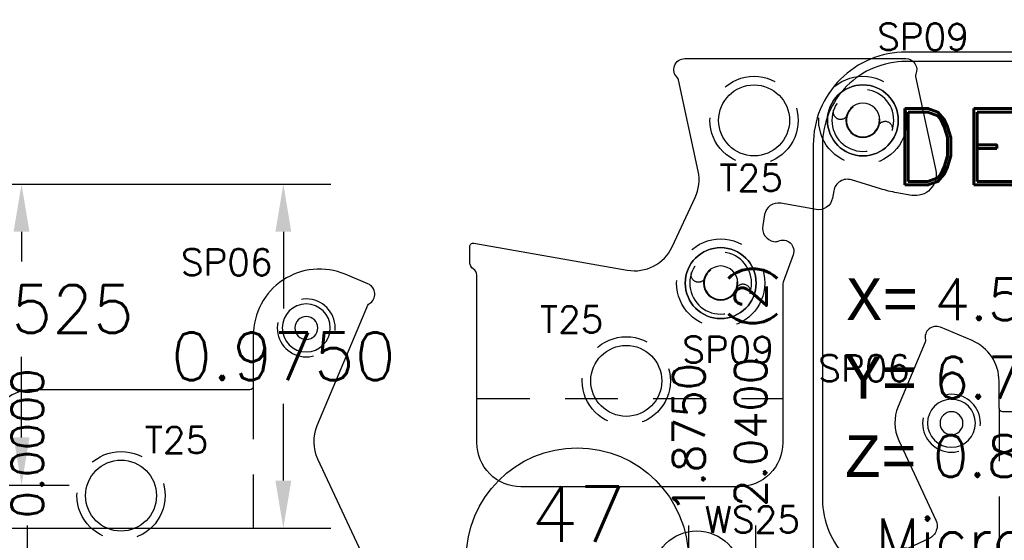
# Model space of a CAD drawing. Header units: inches. Extents: x -77 to 299, y -110 to 144.
# Tile 26 of 256: x -4.12 to -1.32, y -40.64 to -39.17. Entities that reach past the tile are written whole.
import ezdxf
from ezdxf.enums import TextEntityAlignment as Align

# ---------------------------------------------------------------- set-up
doc = ezdxf.new("R2010")
doc.units = ezdxf.units.IN
doc.header["$MEASUREMENT"] = 0
doc.linetypes.add('HIDDEN', pattern=[0.225, 0.15, -0.075])
doc.layers.get('DEFPOINTS').update_dxf_attribs({"color": 8})
for name, color, linetype in [('SVD-M-BA', 74, 'Continuous'), ('SVD-M-D', 42, 'Continuous'), ('SVD-M-M', 233, 'Continuous'), ('SVE-M-D2', 42, 'Continuous'), ('SVE-M-H', 4, 'HIDDEN'), ('SVE-M-S', 8, 'Continuous'), ('SVF-M-d', 42, 'Continuous')]:
    doc.layers.add(name, color=color, linetype=linetype)
doc.styles.add('DIEMAKER', font='SIMPLEX.shx')
doc.styles.add('MONOTXT', font='MONOTXT')
doc.styles.add('R', font='ROMAND.SHX')
doc.styles.get("Standard").update_dxf_attribs({"font": 'txt.shx'})
doc.dimstyles.get("Standard").update_dxf_attribs({"dimtxt": 0.18, "dimasz": 0.18, "dimexe": 0.18, "dimexo": 0.0625, "dimgap": 0.09, "dimtad": 0, "dimtih": 1, "dimtoh": 1, "dimdec": 4, "dimzin": 0, "dimdsep": 46, "dimtxsty": 'Standard', "dimcen": 0.09, "dimadec": 0, "dimazin": 0, "dimtfac": 1, "dimtdec": 4, "dimtofl": 0, "dimtmove": 0, "dimatfit": 3, "dimfxl": 0, "dimtolj": 1, "dimtzin": 0, "dimarcsym": 0})
doc.dimstyles.new('STANDARD$0', dxfattribs={"dimtxt": 0.156, "dimasz": 0.18, "dimexe": 0.18, "dimexo": 0.0625, "dimgap": 0.07, "dimtad": 0, "dimtih": 1, "dimtoh": 1, "dimdec": 4, "dimzin": 4, "dimdsep": 46, "dimtxsty": 'Standard', "dimcen": 0.09, "dimclrd": 2, "dimclre": 2, "dimclrt": 2, "dimadec": 4, "dimazin": 0, "dimtfac": 1, "dimtdec": 4, "dimtofl": 0, "dimtmove": 0, "dimatfit": 3, "dimfxl": 0, "dimtolj": 1, "dimtzin": 0, "dimarcsym": 0})

# ---------------------------------------------------------------- blocks, each defined once
blk = doc.blocks.new('*D516')
at = {"layer": 'DEFPOINTS', "color": 0}
for p in [(-5.109, -39.6333), (-5.2315, -40.6083), (-3.3682, -40.6083)]:
    blk.add_point(p, dxfattribs=at)
at = {"layer": 'SVD-M-D', "color": 0, "lineweight": -2}
for p, q in [((-5.0621, -39.6333), (-3.2332, -39.6333)), ((-3.3682, -39.7683), (-3.3682, -39.9858)), ((-3.3682, -40.4733), (-3.3682, -40.2558)), ((-5.1846, -40.6083), (-3.2332, -40.6083))]:
    blk.add_line(p, q, dxfattribs=at)
at = {"layer": 'SVD-M-D', "color": 0}
for points in [[(-3.3907, -39.7683), (-3.3457, -39.7683), (-3.3682, -39.6333)], [(-3.3907, -40.4733), (-3.3457, -40.4733), (-3.3682, -40.6083)]]:
    blk.add_solid(points, dxfattribs=at)
at = {"layer": 'SVD-M-D', "color": 0, "insert": (-3.3682, -40.1208), "char_height": 0.135, "attachment_point": 5}
blk.add_mtext('\\A1;0.9750', dxfattribs=at)
blk = doc.blocks.new('*D517')
at = {"layer": 'DEFPOINTS', "color": 0}
for p in [(-5.109, -39.6333), (-5.109, -40.4858), (-4.1103, -40.4858)]:
    blk.add_point(p, dxfattribs=at)
at = {"layer": 'SVD-M-D', "color": 0, "lineweight": -2}
for p, q in [((-5.0621, -39.6333), (-3.9753, -39.6333)), ((-4.1103, -39.7683), (-4.1103, -39.8522)), ((-4.1103, -40.3508), (-4.1103, -40.1222)), ((-5.0621, -40.4858), (-3.9753, -40.4858))]:
    blk.add_line(p, q, dxfattribs=at)
at = {"layer": 'SVD-M-D', "color": 0}
for points in [[(-4.1328, -39.7683), (-4.0878, -39.7683), (-4.1103, -39.6333)], [(-4.1328, -40.3508), (-4.0878, -40.3508), (-4.1103, -40.4858)]]:
    blk.add_solid(points, dxfattribs=at)
at = {"layer": 'SVD-M-D', "color": 0, "insert": (-4.1103, -39.9872), "char_height": 0.135, "attachment_point": 5}
blk.add_mtext('\\A1;0.8525', dxfattribs=at)
blk = doc.blocks.new('*D972')
at = {"layer": 'DEFPOINTS', "color": 0}
for p in [(3.7812, -40.6002), (-4.0938, -40.8002), (3.7812, -40.8002)]:
    blk.add_point(p, dxfattribs=at)
at = {"layer": 'SVF-M-d', "color": 0, "lineweight": -2}
blk.add_line((3.7812, -40.7689), (3.7812, -40.6002), dxfattribs=at)
at = {"layer": 'SVF-M-d', "color": 0, "insert": (3.7812, -40.3377), "char_height": 0.09, "attachment_point": 5, "rotation": 90}
blk.add_mtext('\\A1;7.8750', dxfattribs=at)
blk = doc.blocks.new('*D1458')
at = {"layer": 'DEFPOINTS', "color": 0}
for p in [(-4.0938, -40.6002), (-4.0938, -40.8002), (-4.0938, -40.8002)]:
    blk.add_point(p, dxfattribs=at)
at = {"layer": 'SVF-M-d', "color": 0, "lineweight": -2}
blk.add_line((-4.0938, -40.7689), (-4.0938, -40.6002), dxfattribs=at)
at = {"layer": 'SVF-M-d', "color": 0, "insert": (-4.0938, -40.3677), "char_height": 0.09, "attachment_point": 5, "rotation": 90}
blk.add_mtext('\\A1;0.0000', dxfattribs=at)
blk = doc.blocks.new('*D1459')
at = {"layer": 'DEFPOINTS', "color": 0}
for p in [(-2.2188, -40.6002), (-4.0938, -40.8002), (-2.2188, -42.2377)]:
    blk.add_point(p, dxfattribs=at)
at = {"layer": 'SVF-M-d', "color": 0, "lineweight": -2}
blk.add_line((-2.2188, -42.2064), (-2.2188, -40.6002), dxfattribs=at)
at = {"layer": 'SVF-M-d', "color": 0, "insert": (-2.2188, -40.3527), "char_height": 0.09, "attachment_point": 5, "rotation": 90}
blk.add_mtext('\\A1;1.8750', dxfattribs=at)
blk = doc.blocks.new('*D1460')
at = {"layer": 'DEFPOINTS', "color": 0}
for p in [(-2.0288, -40.6002), (-4.0938, -40.8002), (-2.0538, -42.6752)]:
    blk.add_point(p, dxfattribs=at)
at = {"layer": 'SVF-M-d', "color": 0, "lineweight": -2}
for p, q in [((-2.0288, -40.7802), (-2.0288, -40.6002)), ((-2.0538, -40.9602), (-2.0288, -40.7802)), ((-2.0538, -42.6439), (-2.0538, -40.9602))]:
    blk.add_line(p, q, dxfattribs=at)
at = {"layer": 'SVF-M-d', "color": 0, "insert": (-2.0288, -40.2027), "char_height": 0.09, "attachment_point": 5, "rotation": 90}
blk.add_mtext('\\A1;2.0400 (2)', dxfattribs=at)
blk = doc.blocks.new('*D1462')
at = {"layer": 'DEFPOINTS', "color": 0}
for p in [(2.0937, -40.6002), (-4.0938, -40.8002), (2.0937, -42.2844)]:
    blk.add_point(p, dxfattribs=at)
at = {"layer": 'SVF-M-d', "color": 0, "lineweight": -2}
blk.add_line((2.0937, -42.2531), (2.0937, -40.6002), dxfattribs=at)
at = {"layer": 'SVF-M-d', "color": 0, "insert": (2.0937, -40.3452), "char_height": 0.09, "attachment_point": 5, "rotation": 90}
blk.add_mtext('\\A1;6.1875', dxfattribs=at)
blk = doc.blocks.new('DMDBSPLT')
blk.add_line((0.4831, 0), (-0.4831, 0))
blk.add_circle((0, 0), 0.5)
at = {"flags": 1}
for tag, p in [('H/T', (4.3481, 0.1)), ('XDIM', (0.8518, 0.1)), ('YDIM', (2.7624, 0.1)), ('MATL', (0.5618, -0.3997)), ('ZDIM', (2.1539, -0.4)), ('DE#1', (0, -0.9)), ('DE#2', (0, -1.3)), ('DE#3', (0, -1.7))]:
    blk.add_attdef(tag, p, '', height=0.25, dxfattribs=at)
for tag, p in [('DET#', (0.0048, 0.077)), ('SHT#', (0.0007, -0.3175))]:
    blk.add_attdef(tag, text='', height=0.25).set_placement(p, align=Align.CENTER)
blk.add_attdef('QTY#', text='', height=0.25, dxfattribs=at).set_placement((4.2967, -0.4), align=Align.RIGHT)
blk = doc.blocks.new('DMDT001')
for p, q in [((0.7257, 0.1211), (1.2132, 0.1211)), ((-0.6188, -1.8033), (0.1437, -1.8033)), ((0.295, -1.8033), (1.4368, -1.8033)), ((-0.6188, -2.0057), (0.1437, -2.0057)), ((0.295, -2.0057), (1.4368, -2.0057)), ((-0.6188, -2.2081), (0.1437, -2.2081)), ((0.295, -2.2081), (1.4368, -2.2081)), ((-0.6188, -2.4105), (0.1437, -2.4105)), ((0.295, -2.4105), (1.4368, -2.4105))]:
    blk.add_line(p, q)
for points in [[(-1.5618, -2.6113), (1.2132, -2.6113, 0.414214), (1.6302, -2.1943), (1.6302, 0.4961, 0.414214), (1.2132, 0.9131), (-1.5618, 0.9131, 0.414214), (-1.9788, 0.4961), (-1.9788, -2.1943, 0.414214)], [(-1.5618, -1.4726), (1.2132, -1.4726, 0.414214), (1.5882, -1.0976), (1.5882, 0.4961, 0.414214), (1.2132, 0.8711), (-1.5618, 0.8711, 0.414214), (-1.9368, 0.4961), (-1.9368, -1.0976, 0.414214)], [(-1.5618, -2.5693), (1.2132, -2.5693, 0.414214), (1.5882, -2.1943), (1.5882, -1.8851, 0.414214), (1.2132, -1.5101), (-1.5618, -1.5101, 0.414214), (-1.9368, -1.8851), (-1.9368, -2.1943, 0.414214)]]:
    blk.add_lwpolyline(points, format="xyb", close=True)
for centre, start, end in [((0.7257, 0.4961), 90, 270), ((1.2132, 0.4961), 270, 90)]:
    blk.add_arc(centre, 0.375, start, end)
at = {"color": 42}
for s, height, style, p in [('DETAIL', 0.34395, 'R', (-1.6251, 0.3158)), ('X=', 0.1875, 'MONOTXT', (-1.8306, -0.2918)), ('Y=', 0.1875, 'MONOTXT', (-1.8339, -0.6443)), ('Z=', 0.1875, 'MONOTXT', (-1.8372, -0.9969)), ('REQ', 0.1875, 'MONOTXT', (0.9986, -0.9969)), ('PROGRAMMED', 0.12, 'DIEMAKER', (-1.8247, -1.8035)), ('SET-UP', 0.12, 'DIEMAKER', (-1.8247, -2.0053)), ('RAN', 0.12, 'DIEMAKER', (-1.8247, -2.2071)), ('CHECKED OK', 0.12, 'DIEMAKER', (-1.8247, -2.4089))]:
    blk.add_text(s, height=height, dxfattribs=dict(at, style=style)).set_placement(p)
for p in [(-0.3953, -1.799), (-0.3953, -2.0014), (-0.3953, -2.2038), (-0.3953, -2.4062)]:
    blk.add_text('/ /', height=0.12107).set_placement(p)
at = {"color": 42, "style": 'R', "width": 0.571895}
blk.add_attdef('DET#', text='', height=0.45, dxfattribs=at).set_placement((0.5139, 0.282), (1.4514, 0.282), align=Align.FIT)
at = {"color": 42, "style": 'DIEMAKER'}
for tag, p in [('XDIM', (-1.4342, -0.2918)), ('YDIM', (-1.4375, -0.6443)), ('ZDIM', (-1.4408, -0.9969))]:
    blk.add_attdef(tag, p, '', height=0.1875, dxfattribs=at)
for tag, p in [('MATL', (1.513, -0.2918)), ('H/T', (1.4952, -0.6443)), ('QTY#', (0.8173, -0.9969))]:
    blk.add_attdef(tag, text='', height=0.1875, dxfattribs=at).set_placement(p, align=Align.RIGHT)
at = {"color": 42, "style": 'DIEMAKER', "width": 5.370504, "flags": 4}
blk.add_attdef('DE#1', text='', height=0.1875, dxfattribs=at).set_placement((-1.6994, -1.3715), (1.3694, -1.3715), align=Align.FIT)
at = {"color": 42, "style": 'DIEMAKER', "flags": 5}
for tag, p in [('DE#2', (-1.8615, -2.8611)), ('DE#3', (-1.8533, -3.1611))]:
    blk.add_attdef(tag, p, '', height=0.1875, dxfattribs=at)
blk = doc.blocks.new('dm108845')
at = {"layer": 'SVE-M-H'}
blk.add_circle((0, 0), 0.125, dxfattribs=at)
at = {"layer": 'SVE-M-S'}
blk.add_circle((0, 0), 0.1005, dxfattribs=at)
blk = doc.blocks.new('dm108901')
at = {"layer": 'SVE-M-S'}
for radius in [0.068, 0.0325]:
    blk.add_circle((0, 0), radius, dxfattribs=at)
blk = doc.blocks.new('dm108757')
at = {"layer": 'SVE-M-H'}
blk.add_circle((0, 0), 0.082, dxfattribs=at)
at = {"layer": 'SVE-M-S'}
blk.add_circle((0, 0), 0.068, dxfattribs=at)
blk = doc.blocks.new('dm108878')
at = {"layer": 'SVE-M-H'}
blk.add_circle((0, 0), 0.125, dxfattribs=at)
at = {"layer": 'SVE-M-S'}
blk.add_circle((0, 0), 0.1005, dxfattribs=at)
blk = doc.blocks.new('dm108879')
at = {"layer": 'SVE-M-H'}
for radius in [0.0877, 0.0467]:
    blk.add_circle((0, 0), radius, dxfattribs=at)
for centre, start, end in [((-0.0475, 0.0475), 315.0003, 135.0003), ((0.0475, -0.0475), 134.9999, 314.9999)]:
    blk.add_arc(centre, 0.0205, start, end, dxfattribs=at)
blk = doc.blocks.new('dm108880')
at = {"layer": 'SVE-M-S'}
for radius in [0.1005, 0.0485]:
    blk.add_circle((0, 0), radius, dxfattribs=at)
blk = doc.blocks.new('dm108881')
at = {"layer": 'SVE-M-H'}
blk.add_circle((0, 0), 0.125, dxfattribs=at)
at = {"layer": 'SVE-M-S'}
blk.add_circle((0, 0), 0.1005, dxfattribs=at)
blk = doc.blocks.new('dm108882')
at = {"layer": 'SVE-M-H'}
blk.add_circle((0, 0), 0.125, dxfattribs=at)
at = {"layer": 'SVE-M-S'}
blk.add_circle((0, 0), 0.1005, dxfattribs=at)
blk = doc.blocks.new('dm108886')
at = {"layer": 'SVE-M-S'}
blk.add_circle((0, 0), 0.125, dxfattribs=at)
blk = doc.blocks.new('dmdl01')
at = {"style": 'DIEMAKER'}
blk.add_attdef('PTID', text='', height=1, dxfattribs=at).set_placement((0, 0), align=Align.MIDDLE)
at = {"style": 'DIEMAKER', "flags": 1}
for tag, p in [('ENTTYP', (0, -1.523)), ('PTDESC', (0, -3.045))]:
    blk.add_attdef(tag, text='', height=1, dxfattribs=at).set_placement(p, align=Align.MIDDLE)

msp = doc.modelspace()

# ---------------------------------------------------------------- linework, layer by layer
at = {"layer": 'SVE-M-H'}
for p, q in [((-3.45329, -40.20567), (-3.45329, -41.47567)), ((-2.81977, -40.24067), (-1.95248, -40.24067)), ((-1.3393, -40.26817), (-1.3393, -41.41317))]:
    msp.add_line(p, q, dxfattribs=at)
at = {"layer": 'SVE-M-S'}
for points in [[(-2.83977, -39.85615), (-2.83977, -39.81032, -0.4663077), (-2.82804, -39.80047), (-2.39351, -39.87709, 0.3394543), (-2.26596, -39.81069), (-2.2008, -39.67095, 0.1632503), (-2.19235, -39.59631), (-2.24772, -39.33777, 0.1596692), (-2.25085, -39.33239, -0.689688), (-2.23009, -39.27778), (-1.60396, -39.27778, -0.5440869), (-1.57546, -39.32184, 0.1596692), (-1.57611, -39.32804), (-1.51903, -39.59459, -0.5321968), (-1.58703, -39.66512), (-1.629, -39.65772, -0.0305528), (-1.67575, -39.6465), (-1.75792, -39.62137, 0.4504672), (-1.8082, -39.65219), (-1.81195, -39.67347, -0.4142136), (-1.85756, -39.7054), (-1.95837, -39.68763, 0.4142136), (-2.00398, -39.71956), (-2.00944, -39.75055, 0.4142136), (-1.9775, -39.79615, 0.1533346), (-1.96562, -39.7946, -0.6673591), (-1.92311, -39.83364), (-1.95127, -39.91101, 0.0874887), (-1.95248, -39.91785), (-1.95248, -40.36567, -0.4142136), (-2.07748, -40.49067), (-2.69477, -40.49067, -0.4142136), (-2.81977, -40.36567), (-2.81977, -39.89079, 0.2679492), (-2.82977, -39.87347, -0.2679492), (-2.83977, -39.85615), (-2.83977, -39.81032, -0.4663077), (-2.82804, -39.80047)], [(-3.13941, -40.69294), (-3.27016, -40.41255, -0.2119316), (-3.27195, -40.31675), (-3.12845, -39.97643, -0.1596692), (-3.12436, -39.97173, 0.6145258), (-3.12825, -39.9161), (-3.19294, -39.88883, 0.5365489), (-3.45329, -40.0616), (-3.45329, -40.20567, -0.4142136), (-3.46329, -40.21567), (-4.07829, -40.21567, 0.4142136), (-4.20329, -40.34067)], [(-0.7143, -40.27817), (-1.3293, -40.27817, -0.4142136), (-1.3393, -40.26817), (-1.3393, -40.1918, 0.3016182), (-1.41574, -40.07662), (-1.50555, -40.03875, 0.6145258), (-1.54809, -40.0748, -0.1596692), (-1.5486, -40.08101), (-1.62551, -40.26341, 0.2119316), (-1.62372, -40.35921), (-1.51854, -40.58479, -0.4142136), (-1.53758, -40.63711), (-1.59574, -40.66423, -0.1596692), (-1.60192, -40.66497, 0.6145258), (-1.63636, -40.70883), (-1.58719, -40.81426, -0.2216947), (-1.58719, -40.86709), (-1.63636, -40.97252, 0.6145258), (-1.60192, -41.01637, -0.1596692), (-1.59574, -41.01712), (-1.53758, -41.04423, -0.4142136), (-1.51854, -41.09655)]]:
    msp.add_lwpolyline(points, format="xyb", dxfattribs=at)

# ---------------------------------------------------------------- block references
at = {"rotation": 294.9999999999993}
for p in [(-1.72545, -39.45278), (-2.12853, -39.91375)]:
    msp.add_blockref('dm108881', p, dxfattribs=at)
at = {"xscale": -1}
for name, p, rotation in [('dm108880', (-1.72545, -39.45278), 114.9999999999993), ('dm108879', (-1.72545, -39.45278), 114.9999999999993), ('dm108880', (-2.12853, -39.91375), 114.9999999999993), ('dm108879', (-2.12853, -39.91375), 114.9999999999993), ('dm108757', (-3.30329, -40.04067), 180), ('dm108901', (-3.30329, -40.04067), 180), ('dm108757', (-1.4743, -40.31062), 180), ('dm108901', (-1.4743, -40.31062), 180)]:
    msp.add_blockref(name, p, dxfattribs=dict(at, rotation=rotation))
for name, p in [('dm108882', (-2.03385, -39.45278)), ('dm108878', (-2.39613, -40.19067)), ('dm108845', (-3.82829, -40.51567)), ('dm108886', (-2.19613, -40.74067))]:
    msp.add_blockref(name, p)
at = {"layer": 'SVD-M-BA', "xscale": 0.63, "yscale": 0.63, "zscale": 0.63}
msp.add_blockref('DMDBSPLT', (-2.53509, -40.69545), dxfattribs=at).add_auto_attribs({'DET#': '47', 'SHT#': '4'})
at = {"layer": 'SVD-M-M'}
ref = msp.add_blockref('DMDT001', (-0.61952, -39.83475), dxfattribs=dict(at, xscale=0.63, yscale=0.63, zscale=0.63))
ref.add_attrib('DET#', '47', dxfattribs={"layer": '0', "color": 42, "height": 0.2835, "style": 'R', "width": 1.182432}).set_placement((-0.29579, -39.65706), (0.29483, -39.65706), align=Align.FIT)
ref.add_attrib('XDIM', '4.5000', (-1.52306, -40.01861), dxfattribs={"layer": '0', "color": 42, "height": 0.118125, "style": 'DIEMAKER'})
ref.add_attrib('YDIM', '6.7500', (-1.52515, -40.24069), dxfattribs={"layer": '0', "color": 42, "height": 0.118125, "style": 'DIEMAKER'})
ref.add_attrib('ZDIM', '0.8100', (-1.52724, -40.46277), dxfattribs={"layer": '0', "color": 42, "height": 0.118125, "style": 'DIEMAKER'})
ref.add_attrib('MATL', 'A-2', dxfattribs={"layer": '0', "color": 42, "height": 0.118125, "style": 'DIEMAKER'}).set_placement((0.33367, -40.01861), align=Align.RIGHT)
ref.add_attrib('H/T', '54-56', dxfattribs={"layer": '0', "color": 42, "height": 0.118125, "style": 'DIEMAKER'}).set_placement((0.32244, -40.24069), align=Align.RIGHT)
ref.add_attrib('QTY#', '1', dxfattribs={"layer": '0', "color": 42, "height": 0.11812, "style": 'DIEMAKER'}).set_placement((-0.10462, -40.46277), align=Align.RIGHT)
ref.add_attrib('DE#1', 'Micro Lever Burn Block', dxfattribs={"layer": '0', "color": 42, "height": 0.118125, "style": 'DIEMAKER', "width": 0.928952, "flags": 4}).set_placement((-1.69016, -40.69879), (0.24322, -40.69879), align=Align.FIT)
at = {"layer": 'SVE-M-D2'}
ref = msp.add_blockref('dmdl01', (-1.69506, -39.35615), dxfattribs=dict(at, xscale=0.075, yscale=0.075, zscale=0.075))
ref.add_attrib('PTID', 'SP09', dxfattribs={"layer": '0', "height": 0.075, "style": 'DIEMAKER'}).set_placement((-1.55505, -39.21615), align=Align.MIDDLE)
ref = msp.add_blockref('dmdl01', (-2.19962, -39.77305), dxfattribs=dict(at, xscale=0.075, yscale=0.075, zscale=0.075))
ref.add_attrib('PTID', 'T25', dxfattribs={"layer": '0', "height": 0.075, "style": 'DIEMAKER'}).set_placement((-2.04228, -39.61572), align=Align.MIDDLE)
ref = msp.add_blockref('dmdl01', (-3.64587, -39.97165), dxfattribs=dict(at, xscale=0.075, yscale=0.075, zscale=0.075))
ref.add_attrib('PTID', 'SP06', dxfattribs={"layer": '0', "height": 0.075, "style": 'DIEMAKER'}).set_placement((-3.52884, -39.85463), align=Align.MIDDLE)
ref = msp.add_blockref('dmdl01', (-2.70832, -40.17411), dxfattribs=dict(at, xscale=0.075, yscale=0.075, zscale=0.075))
ref.add_attrib('PTID', 'T25', dxfattribs={"layer": '0', "height": 0.075, "style": 'DIEMAKER'}).set_placement((-2.55099, -40.01678), align=Align.MIDDLE)
ref = msp.add_blockref('dmdl01', (-2.24732, -40.24229), dxfattribs=dict(at, xscale=0.075, yscale=0.075, zscale=0.075))
ref.add_attrib('PTID', 'SP09', dxfattribs={"layer": '0', "height": 0.075, "style": 'DIEMAKER'}).set_placement((-2.10732, -40.10229), align=Align.MIDDLE)
ref = msp.add_blockref('dmdl01', (-1.83898, -40.27197), dxfattribs=dict(at, xscale=0.075, yscale=0.075, zscale=0.075))
ref.add_attrib('PTID', 'SP06', dxfattribs={"layer": '0', "height": 0.075, "style": 'DIEMAKER'}).set_placement((-1.72196, -40.15494), align=Align.MIDDLE)
ref = msp.add_blockref('dmdl01', (-3.82829, -40.51567), dxfattribs=dict(at, xscale=0.075, yscale=0.075, zscale=0.075))
ref.add_attrib('PTID', 'T25', dxfattribs={"layer": '0', "height": 0.075, "style": 'DIEMAKER'}).set_placement((-3.67095, -40.35834), align=Align.MIDDLE)
ref = msp.add_blockref('dmdl01', (-2.19613, -40.74067), dxfattribs=dict(at, xscale=0.075, yscale=0.075, zscale=0.075))
ref.add_attrib('PTID', 'WS25', dxfattribs={"layer": '0', "height": 0.075, "style": 'DIEMAKER'}).set_placement((-2.03879, -40.58334), align=Align.MIDDLE)

# ---------------------------------------------------------------- dimensions: what is measured, and where the dimension line sits
at = {"layer": 'SVD-M-D'}
for base, p2, picture, middle in [((-3.3682, -40.60826), (-5.23149, -40.60826), '*D516', (-3.3682, -40.12076)), ((-4.11032, -40.48576), (-5.10899, -40.48576), '*D517', (-4.11032, -39.98715))]:
    dim = msp.add_linear_dim(base=base, p1=(-5.10899, -39.63326), p2=p2, angle=90, dimstyle='STANDARD$0', override={"dimscale": 0.75, "dimtxt": 0.18, "dimgap": 0.09, "dimzin": 0, "dimclrd": 0, "dimclre": 0, "dimclrt": 0, "dimadec": 0}, dxfattribs=at)
    dim.commit()
    dim.dimension.update_dxf_attribs({"geometry": picture, "text_midpoint": middle, "dimtype": 160})
at = {"layer": 'SVF-M-d'}
for feature_location, offset, origin, override, picture, middle in [((-2.05379, -42.67519), (0.025, 2.075), (-4.09379, -40.80019), {"dimscale": 0.5, "dimpost": ' (2)'}, '*D1460', (-2.02879, -40.20269)), ((3.78122, -40.80019), (0, 0.2), (-4.09379, -40.80019), {"dimscale": 0.5}, '*D972', (3.78122, -40.33769)), ((2.09371, -42.28437), (0, 1.68418), (-4.09379, -40.80019), {"dimscale": 0.5}, '*D1462', (2.09371, -40.34519)), ((-4.0937909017, -40.8001905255), (0, 0.2), (-4.0937909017, -40.8001905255), {"dimscale": 0.5}, '*D1458', (-4.0937909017, -40.3676905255)), ((-2.21879, -42.23769), (0, 1.6375), (-4.09379, -40.80019), {"dimscale": 0.5}, '*D1459', (-2.21879, -40.35269))]:
    dim = msp.add_ordinate_dim(feature_location=feature_location, offset=offset, dtype=1, origin=origin, dimstyle='Standard', override=override, dxfattribs=at)
    dim.commit()
    dim.dimension.update_dxf_attribs({"geometry": picture, "text_midpoint": middle})

doc.saveas('drawing.dxf')
